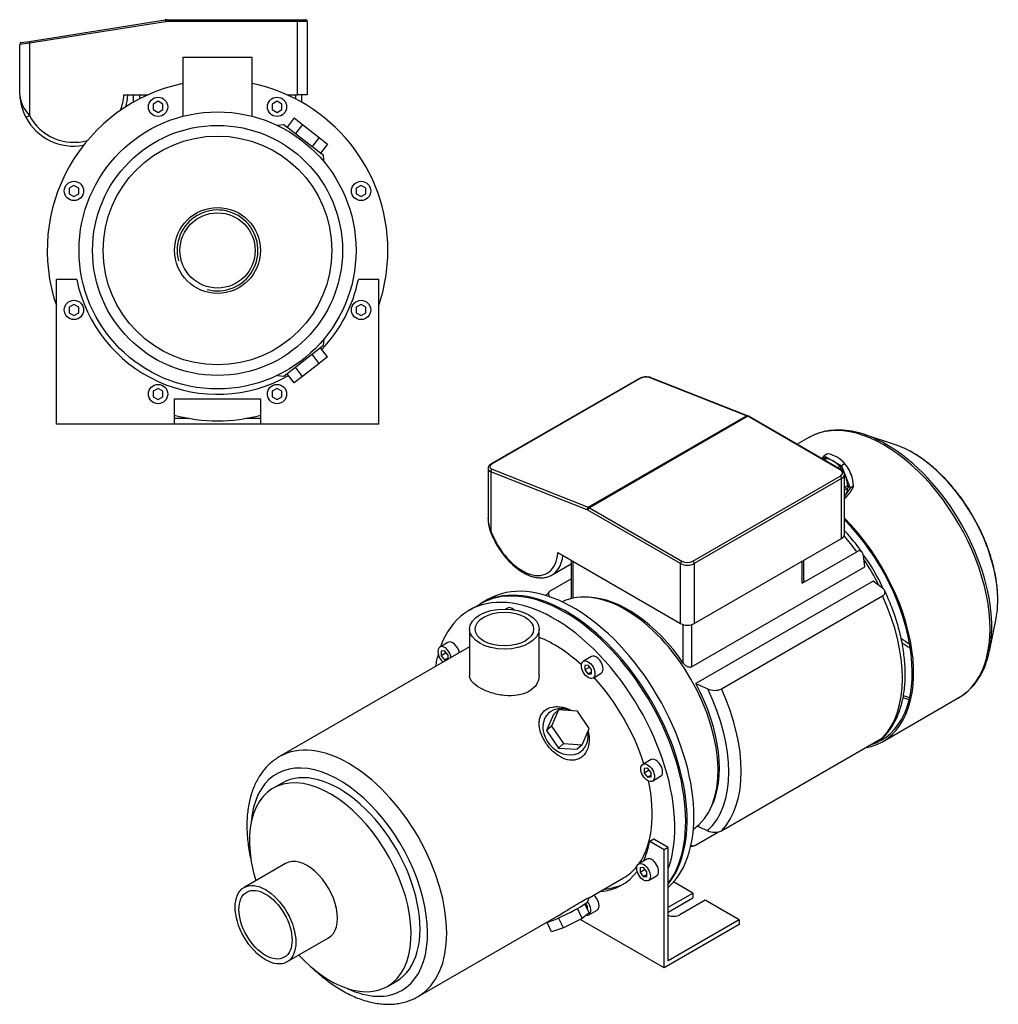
# Model space of a CAD drawing. Header units: millimetres. Extents: x 43 to 1067, y 34 to 813.
# Tile 2 of 2: x 560 to 1067, y 34 to 543. Entities that reach past the tile are written whole.
import ezdxf

# ---------------------------------------------------------------- set-up
doc = ezdxf.new("R2010")
doc.units = ezdxf.units.MM
for name, color, linetype in [('1', 7, 'Continuous'), ('BASETTA_MEC_80_M', 7, 'Continuous'), ('CARCASSA_MEC_80-', 7, 'Continuous'), ('COPRIVENTOLA_MEC', 7, 'Continuous'), ('CORPO_MH_3-5_[6]', 7, 'Continuous'), ('FLANGIA_MOTORE_T', 7, 'Continuous'), ('STAFFA_3-5-9_INT', 7, 'Continuous')]:
    doc.layers.add(name, color=color, linetype=linetype)

# ---------------------------------------------------------------- blocks, each defined once
blk = doc.blocks.new('SE')
at = {"layer": '1', "color": 7, "linetype": 'Continuous'}
for p, q in [((975.22, 316.12), (976.27, 317.62)), ((976.62, 316.5), (975.59, 315.9)), ((978.04, 318.64), (976.27, 317.62)), ((976.27, 317.62), (980.76, 315.03)), ((977.18, 316.09), (976.23, 315.53)), ((980.76, 315.03), (985.25, 312.43)), ((984.4, 312.01), (983.36, 311.41)), ((984.95, 311.19), (984.35, 310.84)), ((987.02, 313.45), (985.25, 312.43)), ((985.25, 312.43), (987.5, 306.65)), ((986.63, 313.95), (986.3, 314.3)), ((987.5, 306.65), (989.74, 300.86)), ((990.58, 307.04), (990.54, 307.18)), ((988.53, 301.97), (986.82, 300.98)), ((986.82, 299.99), (988.79, 301.12)), ((989.74, 300.86), (987.5, 297.67)), ((991.51, 301.88), (989.74, 300.86)), ((987.5, 297.67), (986.82, 296.7)), ((987.02, 295.49), (986.82, 295.38))]:
    blk.add_line(p, q, dxfattribs=at)
for centre, radius, start, end in [((975.39, 303.68), 15.2, 40.0478, 79.9522), ((972.35, 301.1), 19.18, 2.3229, 40.0891)]:
    blk.add_arc(centre, radius, start, end, dxfattribs=at)
for centre, major_axis, start_param, end_param in [((976.87, 316.07), (0.25, -0.433), 1.286268, 3.141593), ((980.76, 306.05), (-5.5, 9.53), 5.497787, 5.975927), ((980.76, 306.05), (-5.5, 9.53), 5.019647, 5.497787), ((984.65, 311.58), (0.25, -0.433), 0.23907, 3.141593), ((980.76, 306.05), (5.5, -9.53), 1.635405, 1.787137), ((983.59, 307.68), (5.36, -9.29), 1.19776, 1.943833), ((980.76, 306.05), (5.5, -9.53), 1.308997, 1.451862), ((980.76, 306.05), (5.5, -9.53), 0.830857, 1.308997), ((980.76, 306.05), (5.5, -9.53), 0.261799, 0.718853), ((988.54, 301.55), (-0.25, 0.433), 3.141593, 5.520516), ((980.76, 306.05), (-5.5, 9.53), 3.249564, 3.403392)]:
    blk.add_ellipse(centre, major_axis=major_axis, ratio=0.57735, start_param=start_param, end_param=end_param, dxfattribs=at)
blk.add_open_spline([(987.02, 295.49), (988.04, 296.57), (988.79, 297.44), (989.62, 298.42), (990.18, 299.22), (990.74, 300.01), (991.07, 300.69), (991.37, 301.31), (991.51, 301.88)], degree=2, knots=[0, 0, 0, 0.25, 0.25, 0.5, 0.5, 0.75, 0.75, 1, 1, 1], dxfattribs=at)
at = {"layer": 'BASETTA_MEC_80_M', "color": 7, "linetype": 'Continuous'}
for p, q in [((880.21, 357.45), (803.84, 313.36)), ((880.6, 357.45), (804.23, 313.36)), ((936.13, 338.3), (886.25, 357.97)), ((936.6, 338.36), (886.73, 358.03)), ((854.1, 290.94), (936.13, 338.3)), ((936.68, 338.03), (854.66, 290.67)), ((937.18, 338.08), (936.6, 338.36)), ((984.65, 310.33), (936.68, 338.03)), ((985.15, 310.38), (937.18, 338.08)), ((802.17, 311.01), (802.17, 285.28)), ((803.63, 309.34), (803.63, 278.8)), ((853.51, 289.66), (803.63, 309.34)), ((804.23, 310.61), (854.1, 290.94)), ((908.28, 262.98), (984.65, 307.07)), ((986.82, 276.86), (986.82, 307.88)), ((985.36, 305.84), (908.99, 261.75)), ((985.36, 274.81), (985.36, 305.84)), ((854.66, 290.67), (902.63, 262.98)), ((901.92, 261.75), (853.95, 289.45)), ((908.99, 230.72), (985.36, 274.81)), ((838.25, 267.48), (901.92, 230.72)), ((835.31, 255.87), (845.18, 261.57)), ((901.92, 230.72), (901.92, 261.75)), ((908.99, 261.75), (908.99, 230.72))]:
    blk.add_line(p, q, dxfattribs=at)
for centre, radius, start, end in [((884.15, 350.09), 8.35, 71.998, 118.1891), ((983.89, 307.74), 2.93, 2.7209, 64.514), ((818.53, 285.66), 16.41, 181.321, 204.7248), ((819.92, 284.82), 17.74, 178.6936, 199.3519)]:
    blk.add_arc(centre, radius, start, end, dxfattribs=at)
for centre, major_axis, ratio, start_param, end_param in [((880.71, 356.58), (0.5, -0.866), 0.57735, 2.513274, 3.141593), ((883.42, 356.34), (3.99, 0.48), 0.480663, 0.728114, 2.29891), ((886.36, 357.1), (-0.367, -0.93), 0.66056, 3.141593, 3.835102), ((936.24, 337.43), (-0.367, -0.93), 0.66056, 3.140902, 3.835102), ((936.68, 333.95), (-2.5, 4.33), 0.57735, -0.785398, -0.628319), ((936.68, 337.21), (-0.5, -0.866), 0.57735, 3.141593, 3.926991), ((807.17, 311.38), (4.99, 0.49), 0.500612, -3.235684, -3.19054), ((807.06, 312.25), (3.99, 0.48), 0.480663, 2.29891, 3.869706), ((804.34, 312.49), (0.5, -0.866), 0.57735, 2.513274, 3.14141), ((807.17, 311.38), (4.99, 0.49), 0.500612, 3.092645, 3.878043), ((804.34, 309.74), (-0.367, -0.93), 0.66056, 3.835102, 5.405899), ((984.65, 309.52), (-0.5, -0.866), 0.57735, 3.141392, 3.926991), ((981.82, 308.7), (-4, 0), 0.57735, 2.356194, 3.926991), ((984.65, 306.25), (-0.5, 0.866), 0.57735, 3.926991, 5.497787), ((981.82, 307.88), (-5, 0), 0.57735, 2.356194, 3.14097), ((854.21, 290.07), (0.367, 0.93), 0.66056, 0.69351, 2.264306), ((854.66, 289.85), (0.5, 0.866), 0.57735, 0.785398, 2.356194), ((854.66, 286.59), (-2.5, 4.33), 0.57735, -0.785398, -0.628319), ((853.95, 286.18), (-2, 3.46), 0.57735, -0.785398, -0.628319), ((805.05, 279.61), (1.88, 0.68), 0.241502, 3.141196, 3.77881), ((819.89, 279.31), (-13, 22.52), 0.57735, 1.270526, 3.869266), ((981.82, 276.86), (-5, 0), 0.57735, 2.356194, 3.141593), ((821.31, 280.12), (-14, 24.25), 0.57735, 3.14712, 3.801663), ((902.63, 262.16), (0.5, 0.866), 0.57735, 0.785398, 2.356194), ((905.45, 263.79), (5, 0), 0.57735, 3.926991, 5.497787), ((905.45, 264.61), (-4, 0), 0.57735, 0.785398, 2.356194), ((908.28, 262.16), (-0.5, 0.866), 0.57735, 3.926991, 5.497787), ((905.45, 232.76), (5, 0), 0.57735, 3.926991, 5.497787)]:
    blk.add_ellipse(centre, major_axis=major_axis, ratio=ratio, start_param=start_param, end_param=end_param, dxfattribs=at)
for points, knots in [([(803.84, 313.36), (803.67, 313.25), (803.23, 312.98), (802.66, 312.44), (802.27, 311.77), (802.22, 311.37), (802.2, 311.18)], [0, 0, 0, 0, 0.178501, 0.528947, 0.810345, 1, 1, 1, 1]), ([(803.16, 278.93), (803.35, 278.43), (803.82, 277.18), (804.79, 274.95), (806.08, 272.43), (807.54, 269.97), (809.13, 267.62), (810.84, 265.39), (812.67, 263.31), (814.58, 261.41), (816.57, 259.69), (818.61, 258.18), (820.69, 256.9), (822.79, 255.86), (824.89, 255.08), (826.96, 254.58), (828.98, 254.35), (830.93, 254.41), (832.75, 254.76), (834.28, 255.29), (835.04, 255.75), (835.38, 255.95)], [0, 0, 0, 0, 0.029285, 0.084576, 0.139847, 0.195106, 0.250378, 0.305681, 0.361042, 0.416485, 0.472034, 0.527709, 0.583514, 0.639434, 0.695391, 0.751211, 0.806652, 0.861426, 0.915307, 0.968265, 1, 1, 1, 1])]:
    blk.add_open_spline(points, degree=3, knots=knots, dxfattribs=at)
at = {"layer": 'CARCASSA_MEC_80-', "color": 7, "linetype": 'Continuous'}
for p, q in [((964.85, 251.57), (993.17, 267.92)), ((997.38, 260.08), (996.65, 265.79)), ((845.18, 263.48), (845.18, 243.62)), ((846.06, 262.98), (846.06, 243.83)), ((907.58, 208.24), (997.38, 260.08)), ((964.85, 251.57), (964.85, 262.98)), ((965.73, 253.29), (965.73, 263.48)), ((834.73, 247.85), (845.18, 253.88)), ((1001.72, 252.71), (909.8, 199.64)), ((1006.41, 249.16), (1001.72, 252.71)), ((923.09, 196.83), (1006.59, 245.04)), ((903.33, 210.21), (903.33, 230.15)), ((907.58, 230.15), (907.58, 208.24)), ((923.09, 123.34), (1006.59, 171.55)), ((909.67, 115.96), (921.53, 122.81))]:
    blk.add_line(p, q, dxfattribs=at)
for centre, radius, start, end in [((1360.9, 1216.15), 1112.1, 246.06954, 246.41619), ((919.63, 204.76), 8.65, 244.8351, 293.5594), ((1360.9, 1142.66), 1112.1, 246.10792, 246.41619), ((919.63, 131.24), 8.62, 244.7509, 293.6436)]:
    blk.add_arc(centre, radius, start, end, dxfattribs=at)
for centre, major_axis, start_param, end_param in [((962.41, 233.8), (-38.5, 66.68), 4.897433, 5.036342), ((970.15, 238.28), (-32.5, 56.29), 4.565173, 4.890401), ((968.03, 237.05), (-33.5, 58.02), 4.613365, 4.840485), ((962.41, 233.8), (38.5, -66.68), 0.161239, 1.409558), ((874.7, 183.16), (-33.5, 58.02), 4.848677, 5.941491), ((874.7, 183.16), (33.5, -58.02), 0.341695, 1.521821), ((875.43, 183.59), (36.43, -63.11), 0.11977, 1.451026), ((878.91, 185.6), (38.5, -66.68), 0.161239, 1.409558)]:
    blk.add_ellipse(centre, major_axis=major_axis, ratio=0.57735, start_param=start_param, end_param=end_param, dxfattribs=at)
for points, knots in [([(996.04, 267.49), (995.95, 267.62), (995.02, 268.94), (993, 271.62), (990.12, 275.19), (988.02, 277.59), (986.91, 278.81), (986.83, 278.9)], [0, 0, 0, 0, 0.0046254, 0.0557098, 0.106823, 0.157969, 0.1622799, 0.1622799, 0.1622799, 0.1622799]), ([(996.65, 265.79), (996.58, 266.27), (996.46, 266.7), (996.19, 267.27), (996.09, 267.44), (995.85, 267.75), (995.71, 267.88), (995.41, 268.1), (995.24, 268.18), (994.88, 268.3), (994.69, 268.33), (994.38, 268.32), (994.28, 268.31), (994.06, 268.28), (993.95, 268.25), (993.62, 268.15), (993.4, 268.05), (993.17, 267.92)], [0, 0, 0, 0, 0.25, 0.25, 0.375, 0.375, 0.5, 0.5, 0.625, 0.625, 0.75, 0.75, 0.8125, 0.8125, 0.875, 0.875, 1, 1, 1, 1]), ([(965.73, 253.28), (965.73, 253.14), (965.72, 252.99), (965.66, 252.67), (965.61, 252.5), (965.47, 252.18), (965.37, 252.03), (965.14, 251.77), (965.01, 251.66), (964.85, 251.57)], [0.5278319, 0.5278319, 0.5278319, 0.5278319, 0.625, 0.625, 0.75, 0.75, 0.875, 0.875, 1, 1, 1, 1]), ([(834.09, 247.33), (833.52, 246.74), (832.89, 246.1), (832.28, 245.36), (832.14, 245.19)], [0, 0, 0, 0, 0.03500657, 0.04564222, 0.04564222, 0.04564222, 0.04564222]), ([(834.73, 247.85), (834.5, 247.71), (834.3, 247.57), (833.96, 247.25), (833.82, 247.07), (833.62, 246.72), (833.55, 246.54), (833.47, 246.16), (833.47, 245.98), (833.51, 245.6), (833.56, 245.41), (833.72, 245.05), (833.82, 244.87), (834, 244.61), (834.07, 244.53), (834.14, 244.44)], [0, 0, 0, 0, 0.125, 0.125, 0.25, 0.25, 0.375, 0.375, 0.5, 0.5, 0.625, 0.625, 0.75, 0.75, 0.8132292, 0.8132292, 0.8132292, 0.8132292]), ([(1006.59, 245.04), (1006.82, 245.17), (1007.02, 245.32), (1007.35, 245.64), (1007.49, 245.81), (1007.7, 246.16), (1007.77, 246.35), (1007.84, 246.72), (1007.85, 246.91), (1007.8, 247.28), (1007.75, 247.47), (1007.6, 247.83), (1007.5, 248.01), (1007.26, 248.36), (1007.11, 248.53), (1006.79, 248.85), (1006.61, 249.01), (1006.41, 249.16)], [0, 0, 0, 0, 0.125, 0.125, 0.25, 0.25, 0.375, 0.375, 0.5, 0.5, 0.625, 0.625, 0.75, 0.75, 0.875, 0.875, 1, 1, 1, 1]), ([(1007.23, 172.07), (1007.79, 172.65), (1008.91, 173.82), (1010.64, 176.08), (1012.3, 178.67), (1013.78, 181.5), (1015.06, 184.53), (1016.13, 187.75), (1017, 191.16), (1017.66, 194.72), (1018.1, 198.44), (1018.32, 202.29), (1018.33, 206.26), (1018.12, 210.33), (1017.7, 214.48), (1017.07, 218.71), (1016.23, 222.98), (1015.19, 227.29), (1013.95, 231.62), (1012.52, 235.96), (1010.91, 240.26), (1009.23, 244.3), (1008.15, 246.61), (1007.6, 247.78)], [0, 0, 0, 0, 0.035077, 0.081977, 0.129257, 0.17696, 0.225086, 0.273598, 0.322432, 0.371515, 0.42077, 0.470131, 0.519546, 0.568969, 0.61837, 0.667737, 0.717061, 0.76634, 0.815575, 0.864771, 0.913931, 0.963062, 1, 1, 1, 1]), ([(907.58, 208.24), (907.42, 208.14), (907.24, 208.08), (906.87, 208.01), (906.67, 208.01), (906.27, 208.05), (906.07, 208.1), (905.67, 208.23), (905.47, 208.31), (905.09, 208.52), (904.9, 208.64), (904.55, 208.9), (904.38, 209.04), (904.05, 209.34), (903.89, 209.51), (903.6, 209.85), (903.46, 210.02), (903.33, 210.21)], [0, 0, 0, 0, 0.125, 0.125, 0.25, 0.25, 0.375, 0.375, 0.5, 0.5, 0.625, 0.625, 0.75, 0.75, 0.875, 0.875, 1, 1, 1, 1]), ([(1007.26, 172.07), (1007.24, 172.04), (1007.21, 172.02), (1007.02, 171.84), (1006.82, 171.69), (1006.59, 171.55)], [0.8568992, 0.8568992, 0.8568992, 0.8568992, 0.875, 0.875, 1, 1, 1, 1]), ([(907.12, 115.29), (907.22, 115.31), (907.77, 115.41), (908.29, 115.52), (908.79, 115.64)], [0.97197275, 0.97197275, 0.97197275, 0.97197275, 0.97695467, 1, 1, 1, 1]), ([(907.2, 115.95), (907.22, 115.93), (907.25, 115.91), (907.42, 115.78), (907.59, 115.7), (907.95, 115.58), (908.14, 115.55), (908.45, 115.56), (908.56, 115.57), (908.77, 115.6), (908.88, 115.63), (909.21, 115.73), (909.44, 115.83), (909.67, 115.96)], [0.4792835, 0.4792835, 0.4792835, 0.4792835, 0.5, 0.5, 0.625, 0.625, 0.75, 0.75, 0.8125, 0.8125, 0.875, 0.875, 1, 1, 1, 1])]:
    blk.add_open_spline(points, degree=3, knots=knots, dxfattribs=at)
at = {"layer": 'COPRIVENTOLA_MEC', "color": 7, "linetype": 'Continuous'}
for p, q in [((968.39, 327.04), (962.35, 323.55)), ((1012.7, 323.5), (997.09, 328.64)), ((1061.88, 216.42), (1065.24, 232.51)), ((1006.56, 169.51), (1046.14, 192.37))]:
    blk.add_line(p, q, dxfattribs=at)
for centre, radius, start, end in [((983.8, 299.13), 31.86, 77.9022, 119.2212), ((1029.5, 219.96), 32.17, 300.1223, 344.1802)]:
    blk.add_arc(centre, radius, start, end, dxfattribs=at)
for centre, major_axis, start_param, end_param in [((1007.27, 259.7), (38.87, -67.33), 0, 3.141593), ((1008.56, 260.45), (-38.57, 66.8), 5.49334, 5.831365), ((1008.56, 260.45), (-38.57, 66.8), 3.904913, 5.49334), ((1022, 268.21), (31.27, -54.16), -3.899552, -3.715101), ((1022, 268.21), (31.27, -54.16), 0.759391, 2.383634), ((967.68, 236.85), (-38.88, 67.33), 2.929099, 5.142157), ((967.68, 236.85), (-38.38, 66.47), 3.001796, 5.137313), ((1022, 268.21), (31.27, -54.16), 0.573508, 0.759391), ((1008.56, 260.45), (-38.57, 66.8), 3.618731, 3.904913), ((1022.13, 268.28), (30.08, -52.1), -0.926866, -0.820805), ((1021.57, 267.96), (-30.87, 53.47), -4.041288, -3.94069), ((1007.27, 259.7), (-38.38, 66.47), -3.742468, -3.683493), ((1008.13, 260.2), (38.17, -66.11), -0.612237, -0.552378)]:
    blk.add_ellipse(centre, major_axis=major_axis, ratio=0.57735, start_param=start_param, end_param=end_param, dxfattribs=at)
blk.add_open_spline([(1066.22, 241.58), (1066.24, 242.64), (1066.26, 244.63), (1066.06, 248.14), (1065.66, 251.87), (1065.04, 255.7), (1064.22, 259.57), (1063.2, 263.48), (1061.98, 267.4), (1060.58, 271.32), (1059, 275.22), (1057.24, 279.09), (1055.32, 282.9), (1053.24, 286.64), (1051.02, 290.3), (1048.65, 293.85), (1046.16, 297.29), (1043.56, 300.58), (1040.85, 303.73), (1038.05, 306.72), (1035.16, 309.52), (1032.21, 312.14), (1029.2, 314.56), (1026.16, 316.74), (1023.36, 318.55), (1021.75, 319.43), (1020.99, 319.84)], degree=3, knots=[0, 0, 0, 0, 0.034643, 0.077342, 0.120024, 0.162681, 0.205307, 0.247902, 0.290468, 0.333008, 0.375526, 0.418028, 0.460518, 0.503002, 0.545486, 0.587975, 0.630472, 0.672984, 0.715517, 0.758076, 0.800665, 0.843291, 0.885956, 0.928663, 0.971411, 1, 1, 1, 1], dxfattribs=at)
at = {"layer": 'CORPO_MH_3-5_[6]', "color": 7, "linetype": 'Continuous'}
for p, q in [((798.04, 240.81), (792.39, 237.54)), ((812.23, 238.75), (811.3, 238.21)), ((792.63, 227.83), (792.63, 203.83)), ((828.63, 203.83), (828.63, 227.83)), ((781.42, 220.96), (777.18, 218.51)), ((792.63, 218.63), (694.15, 161.77)), ((779.68, 216.54), (777.91, 216.38)), ((777.91, 216.38), (777.91, 214.03)), ((780.5, 215.52), (777.91, 214.03)), ((781.45, 214.34), (779.68, 216.54)), ((781.45, 212.18), (781.45, 214.34)), ((777.91, 214.03), (779.68, 211.83)), ((781.45, 212.85), (779.68, 211.83)), ((779.68, 211.83), (781.05, 211.95)), ((855.79, 213.6), (851.55, 211.15)), ((854.05, 209.17), (852.28, 209.02)), ((855.82, 206.97), (854.05, 209.17)), ((852.28, 209.02), (852.28, 206.66)), ((854.87, 208.15), (852.28, 206.66)), ((852.28, 206.66), (854.05, 204.46)), ((855.82, 205.48), (854.05, 204.46)), ((854.05, 204.46), (855.82, 204.62)), ((855.82, 204.62), (855.82, 206.97)), ((856.55, 202.49), (860.79, 204.94)), ((836.15, 183.68), (832.49, 175.28)), ((838.76, 186.04), (835.1, 177.64)), ((838.76, 186.04), (836.15, 183.68)), ((848.54, 185.39), (838.76, 186.04)), ((854.65, 176.35), (848.54, 185.39)), ((835.1, 177.64), (832.49, 175.28)), ((832.49, 175.28), (838.6, 166.24)), ((835.1, 177.64), (841.22, 168.59)), ((850.99, 167.95), (854.65, 176.35)), ((841.22, 168.59), (838.6, 166.24)), ((841.22, 168.59), (850.99, 167.95)), ((838.6, 166.24), (848.38, 165.6)), ((850.99, 167.95), (848.38, 165.6)), ((886.6, 160.24), (882.36, 157.79)), ((884.86, 155.82), (883.09, 155.66)), ((883.09, 155.66), (883.09, 153.3)), ((885.68, 154.79), (883.09, 153.3)), ((883.09, 153.3), (884.86, 151.1)), ((886.63, 153.62), (884.86, 155.82)), ((886.63, 151.26), (886.63, 153.62)), ((695.45, 148.09), (690.81, 145.41)), ((886.63, 152.12), (884.86, 151.1)), ((884.86, 151.1), (886.63, 151.26)), ((887.36, 149.13), (891.6, 151.58)), ((697.33, 106.46), (675.76, 94)), ((854.56, 88.69), (872.39, 98.98)), ((853.95, 86.89), (854.58, 88.68)), ((850.99, 77.96), (848.48, 83.12)), ((854.65, 80.85), (852.39, 85.49)), ((765.9, 37.5), (838.6, 79.47)), ((841.22, 73.09), (838.7, 78.26)), ((850.99, 77.96), (841.22, 73.09)), ((854.65, 80.85), (850.99, 77.96)), ((835.1, 71.11), (832.75, 75.94)), ((841.22, 73.09), (835.1, 71.11)), ((698.01, 55.46), (719.58, 67.92)), ((750.06, 42.79), (754.7, 45.47))]:
    blk.add_line(p, q, dxfattribs=at)
for centre, major_axis, ratio, start_param, end_param in [((842.17, 164.38), (44.13, -76.43), 0.57735, 0.241164, 3.141593), ((836.51, 161.12), (44.13, -76.43), 0.57735, 0.45581, 3.593987), ((814.73, 234.42), (2.5, -4.33), 0.57735, 2.083393, 3.141593), ((783.92, 216.63), (2.5, -4.33), 0.57735, 1.018715, 3.141593), ((836.51, 161.12), (35.88, -62.14), 0.57735, 2.076031, 2.512145), ((836.51, 161.12), (44.13, -76.43), 0.57735, 3.660226, 3.763049), ((779.68, 214.18), (-2.5, 4.33), 0.57735, 0, 2.122878), ((779.68, 214.18), (-2.5, 4.33), 0.57735, 4.160308, 6.283185), ((858.29, 209.27), (2.5, -4.33), 0.57735, 0, 3.141593), ((836.51, 161.12), (35.88, -62.14), 0.57735, 1.202887, 1.938706), ((842.26, 174.64), (-8.7, 9.66), 0.810411, 0, 4.056698), ((842.26, 174.64), (-8.7, 9.66), 0.810411, 5.253429, 6.283185), ((730.02, 99.64), (-35.88, 62.14), 0.57735, 3.141593, 6.283185), ((725.07, 96.78), (32.38, -56.08), 0.57735, 0, 3.835482), ((730.02, 99.64), (-35.88, 62.14), 0.57735, 0, 0.000456), ((889.1, 155.91), (2.5, -4.33), 0.57735, 0, 3.141593), ((725.07, 96.78), (29.63, -51.31), 0.57735, 0, 3.141593), ((720.44, 94.1), (29.62, -51.31), 0.57735, 0, 4.327423), ((836.51, 161.12), (35.88, -62.14), 0.57735, 0.25816, 1.065562), ((708.46, 87.19), (11.13, -19.27), 0.57735, 0, 3.141593), ((836.51, 161.12), (35.88, -62.14), 0.57735, 0, 0.21901), ((842.26, 81.35), (11.69, 5.69), 0.099506, 3.627919, 6.183016), ((720.44, 94.1), (29.62, -51.31), 0.57735, 5.097355, 6.283185), ((725.07, 96.78), (32.38, -56.08), 0.57735, 5.589296, 6.283185), ((730.02, 99.64), (-35.88, 62.14), 0.57735, 3.138043, 3.141593)]:
    blk.add_ellipse(centre, major_axis=major_axis, ratio=ratio, start_param=start_param, end_param=end_param, dxfattribs=at)
for centre, major_axis in [((810.63, 227.83), (-18, 0)), ((810.63, 227.83), (-15.15, 0)), ((854.05, 206.82), (-2.5, 4.33)), ((884.86, 153.46), (-2.5, 4.33)), ((686.89, 74.73), (11.12, -19.27)), ((686.89, 74.73), (9.74, -16.87))]:
    blk.add_ellipse(centre, major_axis=major_axis, ratio=0.57735, dxfattribs=at)
for points, knots in [([(828.63, 203.83), (828.63, 203.83), (828.63, 203.83), (828.63, 202.23), (828.16, 200.63), (826.38, 197.77), (825.03, 196.51), (822.53, 195.06), (821.6, 194.64), (819.64, 193.98), (818.61, 193.73), (815.33, 193.22), (812.99, 193.19), (809.45, 193.56), (808.29, 193.75), (805.99, 194.23), (804.85, 194.54), (802.67, 195.23), (801.64, 195.61), (799.67, 196.46), (798.74, 196.93), (796.24, 198.37), (794.9, 199.43), (793.55, 201.05), (793.2, 201.61), (792.75, 202.72), (792.63, 203.27), (792.63, 203.83), (792.63, 203.83), (792.63, 203.83)], [0.1249858, 0.1249858, 0.1249858, 0.1249858, 0.125, 0.125, 0.1875, 0.1875, 0.25, 0.25, 0.28125, 0.28125, 0.3125, 0.3125, 0.375, 0.375, 0.40625, 0.40625, 0.4375, 0.4375, 0.46875, 0.46875, 0.5, 0.5, 0.5625, 0.5625, 0.59375, 0.59375, 0.625, 0.625, 0.6251231, 0.6251231, 0.6251231, 0.6251231]), ([(851.13, 161.93), (850.53, 161.39), (849.87, 160.97), (848.47, 160.32), (847.71, 160.1), (845.37, 159.77), (843.72, 159.99), (841.3, 160.83), (840.49, 161.2), (838.93, 162.07), (838.17, 162.58), (835.95, 164.28), (834.6, 165.63), (832.19, 168.64), (831.18, 170.25), (829.6, 173.61), (829.06, 175.3), (828.68, 177.8), (828.63, 178.61), (828.69, 180.19), (828.8, 180.96), (829.2, 182.42), (829.49, 183.11), (830.25, 184.37), (830.73, 184.95), (832.42, 186.46), (833.9, 187.16), (836.39, 187.64), (837.28, 187.71), (839.06, 187.66), (839.97, 187.55), (842.45, 187.01), (844, 186.42), (845.45, 185.63)], [0, 0, 0, 0, 0.03125, 0.03125, 0.0625, 0.0625, 0.125, 0.125, 0.15625, 0.15625, 0.1875, 0.1875, 0.25, 0.25, 0.3125, 0.3125, 0.375, 0.375, 0.40625, 0.40625, 0.4375, 0.4375, 0.46875, 0.46875, 0.5, 0.5, 0.5625, 0.5625, 0.59375, 0.59375, 0.625, 0.625, 0.6792325, 0.6792325, 0.6792325, 0.6792325]), ([(854.03, 174.81), (854.34, 173.64), (854.53, 172.45), (854.65, 169.47), (854.4, 167.66), (853.25, 164.44), (852.33, 163), (851.13, 161.93)], [0.8346005, 0.8346005, 0.8346005, 0.8346005, 0.875, 0.875, 0.9375, 0.9375, 1, 1, 1, 1]), ([(694.13, 161.76), (694.09, 161.73), (693.24, 161.3), (691.57, 160.13), (689.33, 158.35), (687.25, 156.29), (685.34, 154.02), (683.62, 151.53), (682.09, 148.83), (680.76, 145.92), (679.62, 142.82), (678.7, 139.53), (678, 136.07), (677.51, 132.46), (677.25, 128.71), (677.21, 124.84), (677.39, 120.88), (677.79, 116.83), (678.4, 112.73), (679.03, 109.57), (679.44, 107.79), (679.53, 107.39)], [0, 0, 0, 0, 0.0008428, 0.0199933, 0.0391285, 0.0583168, 0.0776321, 0.0971349, 0.1168667, 0.1368464, 0.1570695, 0.177511, 0.1981315, 0.2188851, 0.2397269, 0.2606179, 0.2815269, 0.3024277, 0.3233086, 0.3441633, 0.3500206, 0.3500206, 0.3500206, 0.3500206]), ([(838.6, 79.47), (838.66, 79.51), (838.73, 79.55), (839.57, 80.04), (840.35, 80.51), (841.94, 81.48), (842.76, 81.99), (844.38, 83.01), (845.19, 83.51), (846.77, 84.49), (847.56, 84.98), (849.78, 86.31), (851.11, 87.06), (852.64, 87.86), (853.08, 88.08), (853.79, 88.41), (854.07, 88.53), (854.49, 88.69), (854.6, 88.72), (854.59, 88.71)], [0.3721818, 0.3721818, 0.3721818, 0.3721818, 0.375, 0.375, 0.40625, 0.40625, 0.4375, 0.4375, 0.46875, 0.46875, 0.5, 0.5, 0.5625, 0.5625, 0.59375, 0.59375, 0.625, 0.625, 0.6619883, 0.6619883, 0.6619883, 0.6619883]), ([(711.27, 52.24), (711.57, 51.96), (712.91, 50.71), (715.33, 48.57), (718.58, 45.97), (721.89, 43.58), (725.24, 41.42), (728.62, 39.5), (732.03, 37.82), (735.44, 36.41), (738.85, 35.26), (742.23, 34.39), (745.58, 33.81), (748.86, 33.52), (752.05, 33.51), (755.15, 33.8), (758.14, 34.36), (760.98, 35.2), (763.57, 36.24), (764.99, 37.02), (765.73, 37.43)], [0.6494963, 0.6494963, 0.6494963, 0.6494963, 0.65544, 0.6762941, 0.697186, 0.7181171, 0.7390859, 0.7600872, 0.7811098, 0.8021284, 0.8231103, 0.8440141, 0.8647901, 0.8853852, 0.9057521, 0.925858, 0.9456933, 0.965275, 0.9846453, 1, 1, 1, 1])]:
    blk.add_open_spline(points, degree=3, knots=knots, dxfattribs=at)
at = {"layer": 'FLANGIA_MOTORE_T', "color": 7, "linetype": 'Continuous'}
blk.add_line((802.29, 243.26), (798.75, 241.22), dxfattribs=at)
for centre, major_axis, start_param, end_param in [((846.41, 166.83), (44.12, -76.43), 0.121401, 3.141593), ((842.88, 164.79), (44.12, -76.43), 0.219659, 3.149605), ((873.28, 182.35), (34, -58.89), 0.037781, 3.103812)]:
    blk.add_ellipse(centre, major_axis=major_axis, ratio=0.57735, start_param=start_param, end_param=end_param, dxfattribs=at)
at = {"layer": 'STAFFA_3-5-9_INT', "color": 7, "linetype": 'Continuous'}
for p, q in [((888.11, 119.08), (885.99, 117.85)), ((893.43, 113.56), (885.99, 117.85)), ((895.56, 114.78), (888.11, 119.08)), ((895.56, 114.78), (893.43, 113.56)), ((893.43, 52.32), (893.43, 113.56)), ((895.56, 55.99), (895.56, 114.78)), ((884.48, 108.71), (880.24, 106.26)), ((882.74, 104.28), (880.97, 104.13)), ((880.97, 104.13), (880.97, 101.77)), ((883.56, 103.26), (880.97, 101.77)), ((884.5, 102.09), (882.74, 104.28)), ((884.5, 99.73), (884.5, 102.09)), ((880.97, 101.77), (882.74, 99.57)), ((884.5, 100.59), (882.74, 99.57)), ((882.74, 99.57), (884.5, 99.73)), ((885.24, 97.6), (889.48, 100.05)), ((908.28, 91.1), (898.31, 96.86)), ((895.56, 83.75), (908.28, 91.1)), ((895.56, 81.3), (908.28, 88.65)), ((914.65, 87.43), (901.49, 79.84)), ((908.28, 91.1), (908.28, 88.65)), ((932.32, 77.22), (914.65, 87.43)), ((852.75, 85.48), (852.48, 85.32)), ((853.7, 84.3), (852.61, 85.65)), ((853.7, 82.8), (853.7, 84.3)), ((853.7, 82.81), (853.7, 82.81)), ((854.43, 79.81), (858.67, 82.26)), ((850.3, 77.22), (850.3, 77.62)), ((893.43, 52.32), (850.3, 77.22)), ((932.32, 77.22), (895.56, 55.99)), ((932.32, 77.22), (932.32, 74.77)), ((932.32, 74.77), (893.43, 52.32))]:
    blk.add_line(p, q, dxfattribs=at)
for centre, major_axis, start_param, end_param in [((834.39, 159.89), (-37.25, 64.52), 3.514775, 3.724263), ((886.98, 104.38), (-2.5, 4.33), 3.141593, 6.283185), ((834.39, 159.89), (-37.25, 64.52), 2.869041, 3.382098), ((836.51, 161.12), (-37.25, 64.52), 2.869041, 3.113115), ((856.17, 86.59), (-2.5, 4.33), 3.141593, 5.26447), ((851.93, 84.14), (2.5, -4.33), 0, 1.815566), ((851.93, 84.14), (2.5, -4.33), 5.830585, 6.283185), ((898.31, 81.67), (4.5, 0), 4.052757, 5.497787)]:
    blk.add_ellipse(centre, major_axis=major_axis, ratio=0.57735, start_param=start_param, end_param=end_param, dxfattribs=at)
blk.add_ellipse((882.74, 101.93), major_axis=(2.5, -4.33), ratio=0.57735, dxfattribs=at)
blk = doc.blocks.new('SE4')
at = {"layer": 'BASETTA_MEC_80_M', "color": 7, "linetype": 'Continuous'}
for p, q in [((564.38, 532.2), (634.92, 543.37)), ((635.07, 542.39), (564.54, 531.22)), ((634.92, 543.37), (635.07, 542.39)), ((635.7, 543.44), (703.54, 543.44)), ((635.7, 543.44), (635.7, 542.44)), ((703.54, 542.44), (635.7, 542.44)), ((703.54, 543.44), (707.54, 543.44)), ((703.54, 543.44), (703.54, 542.44)), ((703.54, 504.44), (703.54, 542.44)), ((708.54, 542.44), (703.54, 542.44)), ((708.54, 542.44), (708.54, 504.44)), ((564.54, 531.22), (559.54, 530.58)), ((559.54, 504.44), (559.54, 530.58)), ((560.38, 531.57), (564.38, 532.2)), ((564.54, 531.22), (564.38, 532.2)), ((564.54, 531.22), (564.54, 493.81)), ((559.61, 504.44), (559.54, 504.44)), ((559.58, 504.44), (559.61, 504.44)), ((613.5, 504.44), (625.88, 504.44)), ((698.2, 504.44), (703.54, 504.44)), ((708.54, 504.44), (703.54, 504.44)), ((562.77, 492.88), (564.54, 493.81))]:
    blk.add_line(p, q, dxfattribs=at)
for centre, radius, start, end in [((635.7, 538.44), 5, 90, 99), ((635.7, 538.44), 4, 90, 99), ((707.54, 542.44), 1, 0, 90), ((560.54, 530.58), 1, 99, 180), ((587.54, 505.94), 28, 183.0709, 207.7958), ((578.52, 506.75), 19.05, 186.9804, 222.7855), ((587.54, 505.94), 26, 338.6125, 356.6926), ((587.54, 505.94), 28, 344.1038, 356.9291), ((587.54, 505.94), 28, 207.7958, 280.4088), ((587.54, 505.94), 26, 207.7958, 285.9001)]:
    blk.add_arc(centre, radius, start, end, dxfattribs=at)
at = {"layer": 'CARCASSA_MEC_80-', "color": 7, "linetype": 'Continuous'}
for p, q in [((618.54, 500.72), (618.54, 504.44)), ((621.54, 504.44), (621.54, 502.34)), ((702.54, 502.34), (702.54, 504.44)), ((705.54, 504.44), (705.54, 500.72))]:
    blk.add_line(p, q, dxfattribs=at)
at = {"layer": 'CORPO_MH_3-5_[6]', "color": 7, "linetype": 'Continuous'}
for p, q in [((680.04, 523.94), (644.04, 523.94)), ((644.04, 523.94), (644.04, 493.4)), ((680.04, 493.41), (680.04, 523.94)), ((631.23, 501.2), (628.73, 499.75)), ((628.73, 499.75), (628.73, 496.87)), ((633.73, 499.75), (631.23, 501.2)), ((633.73, 496.87), (633.73, 499.75)), ((692.85, 501.2), (690.35, 499.75)), ((690.35, 499.75), (690.35, 496.87)), ((695.35, 499.75), (692.85, 501.2)), ((695.35, 496.87), (695.35, 499.75)), ((628.73, 496.87), (631.23, 495.42)), ((631.23, 495.42), (633.73, 496.87)), ((690.35, 496.87), (692.85, 495.42)), ((692.85, 495.42), (695.35, 496.87)), ((701.73, 492.55), (698.03, 487.82)), ((701.73, 492.55), (706.05, 489.17)), ((696.43, 489.07), (693.07, 488.66)), ((716.92, 473.06), (696.43, 489.07)), ((706.05, 489.17), (702.35, 484.44)), ((706.05, 489.17), (714.69, 482.42)), ((714.69, 482.42), (711, 477.69)), ((714.69, 482.42), (719.01, 479.04)), ((719.01, 479.04), (715.32, 474.31)), ((717.34, 469.67), (716.92, 473.06)), ((587.67, 457.63), (585.17, 456.19)), ((585.17, 456.19), (585.17, 453.3)), ((590.17, 456.19), (587.67, 457.63)), ((590.17, 453.3), (590.17, 456.19)), ((736.41, 457.63), (733.91, 456.19)), ((733.91, 456.19), (733.91, 453.3)), ((738.91, 456.19), (736.41, 457.63)), ((738.91, 453.3), (738.91, 456.19)), ((585.17, 453.3), (587.67, 451.86)), ((587.67, 451.86), (590.17, 453.3)), ((733.91, 453.3), (736.41, 451.86)), ((736.41, 451.86), (738.91, 453.3)), ((716.92, 374.81), (717.33, 378.17)), ((696.43, 358.8), (716.92, 374.81)), ((719.01, 368.83), (715.32, 373.56)), ((714.69, 365.45), (711, 370.18)), ((719.01, 368.83), (714.69, 365.45)), ((706.05, 358.7), (702.35, 363.43)), ((714.69, 365.45), (706.05, 358.7)), ((693.04, 359.22), (696.43, 358.8)), ((701.73, 355.32), (698.03, 360.05)), ((706.05, 358.7), (701.73, 355.32))]:
    blk.add_line(p, q, dxfattribs=at)
for centre, radius in [((631.23, 498.31), 5), ((692.85, 498.31), 5), ((662.04, 423.94), 71.75), ((662.04, 423.94), 64.75), ((662.04, 423.94), 59.25), ((587.67, 454.74), 5), ((736.41, 454.74), 5), ((662.04, 423.94), 22.25), ((662.04, 423.94), 19.48)]:
    blk.add_circle(centre, radius, dxfattribs=at)
for radius, start, end in [(88.25, 101.769, 198.884), (88.25, 0, 78.231), (20.95, 255, 195), (88.25, 341.116, 0), (88.25, 255.2289, 284.7711)]:
    blk.add_arc((662.04, 423.94), radius, start, end, dxfattribs=at)
at = {"layer": 'STAFFA_3-5-9_INT', "color": 7, "linetype": 'Continuous'}
for p, q in [((578.54, 333.94), (578.54, 408.94)), ((589.07, 408.94), (578.54, 408.94)), ((745.54, 408.94), (735.02, 408.94)), ((745.54, 333.94), (745.54, 408.94)), ((587.67, 396.02), (585.17, 394.57)), ((585.17, 394.57), (585.17, 391.69)), ((590.17, 394.57), (587.67, 396.02)), ((590.17, 391.69), (590.17, 394.57)), ((736.41, 396.02), (733.91, 394.57)), ((733.91, 394.57), (733.91, 391.69)), ((738.91, 394.57), (736.41, 396.02)), ((738.91, 391.69), (738.91, 394.57)), ((585.17, 391.69), (587.67, 390.24)), ((587.67, 390.24), (590.17, 391.69)), ((733.91, 391.69), (736.41, 390.24)), ((736.41, 390.24), (738.91, 391.69)), ((631.23, 352.45), (628.73, 351.01)), ((633.73, 351.01), (631.23, 352.45)), ((692.85, 352.45), (690.35, 351.01)), ((695.35, 351.01), (692.85, 352.45)), ((628.73, 351.01), (628.73, 348.12)), ((628.73, 348.12), (631.23, 346.68)), ((631.23, 346.68), (633.73, 348.12)), ((633.73, 348.12), (633.73, 351.01)), ((684.54, 346.94), (639.54, 346.94)), ((639.54, 346.94), (639.54, 333.94)), ((684.54, 333.94), (684.54, 346.94)), ((690.35, 351.01), (690.35, 348.12)), ((690.35, 348.12), (692.85, 346.68)), ((692.85, 346.68), (695.35, 348.12)), ((695.35, 348.12), (695.35, 351.01)), ((647.24, 336.94), (639.54, 336.94)), ((684.54, 336.94), (676.84, 336.94)), ((639.54, 333.94), (578.54, 333.94)), ((684.54, 333.94), (639.54, 333.94)), ((745.54, 333.94), (684.54, 333.94))]:
    blk.add_line(p, q, dxfattribs=at)
for centre in [(587.67, 393.13), (736.41, 393.13), (631.23, 349.56), (692.85, 349.56)]:
    blk.add_circle(centre, 5, dxfattribs=at)
for start, end in [(191.6155, 299.5328), (316.4672, 348.3845)]:
    blk.add_arc((662.04, 423.94), 74.5, start, end, dxfattribs=at)

msp = doc.modelspace()

# ---------------------------------------------------------------- block references
for name in ['SE4', 'SE']:
    msp.add_blockref(name, (0, 0))

doc.saveas('drawing.dxf')
